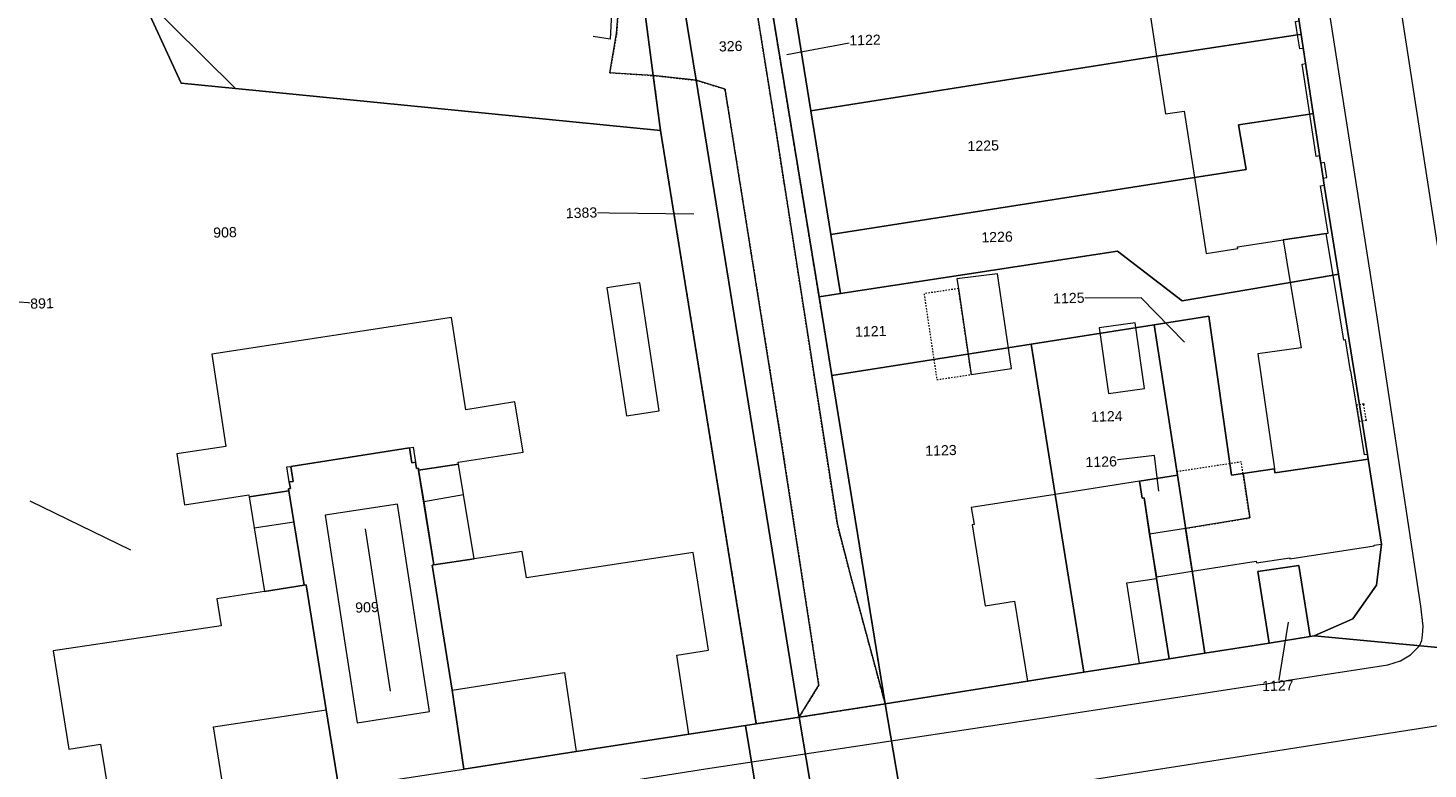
# Model space of a CAD drawing. Header units: millimetres. Extents: x -191 to 81095, y -508122 to 28741.
# Tile 232 of 251: x 5939 to 6036, y 9809 to 9861. Entities that reach past the tile are written whole.
import ezdxf

# ---------------------------------------------------------------- set-up
doc = ezdxf.new("R2010")
doc.units = ezdxf.units.MM
for name, pattern in [('VE22-087 DB - VST Hervest-Dorsten ALK VA2736$0$1', [0]), ('VE22-087 DB - VST Hervest-Dorsten ALK VA2736$0$2', [0.16, 0.06, -0.1]), ('VE22-087 DB - VST Hervest-Dorsten ALK VA2736$0$3', [0.26, 0.11, -0.15])]:
    doc.linetypes.add(name, pattern=pattern)
doc.layers.get('0').update_dxf_attribs({"color": 251})
for name, color, linetype, lineweight in [('VE22-087 DB - VST Hervest-Dorsten ALK VA2736$0$AX_Bahnverkehr', 7, 'VE22-087 DB - VST Hervest-Dorsten ALK VA2736$0$1', 18), ('VE22-087 DB - VST Hervest-Dorsten ALK VA2736$0$AX_Bauteil', 7, 'VE22-087 DB - VST Hervest-Dorsten ALK VA2736$0$1', 18), ('VE22-087 DB - VST Hervest-Dorsten ALK VA2736$0$AX_BesondererBauwerkspunkt_G2300', 7, 'VE22-087 DB - VST Hervest-Dorsten ALK VA2736$0$1', 18), ('VE22-087 DB - VST Hervest-Dorsten ALK VA2736$0$AX_Flurstueck', 9, 'VE22-087 DB - VST Hervest-Dorsten ALK VA2736$0$1', 18), ('VE22-087 DB - VST Hervest-Dorsten ALK VA2736$0$AX_Gebaeude', 7, 'VE22-087 DB - VST Hervest-Dorsten ALK VA2736$0$1', 18), ('VE22-087 DB - VST Hervest-Dorsten ALK VA2736$0$AX_Platz', 7, 'VE22-087 DB - VST Hervest-Dorsten ALK VA2736$0$1', 18), ('VE22-087 DB - VST Hervest-Dorsten ALK VA2736$0$AX_SonstigesBauwerkOderSonstigeEinrichtung', 7, 'VE22-087 DB - VST Hervest-Dorsten ALK VA2736$0$1', 18), ('VE22-087 DB - VST Hervest-Dorsten ALK VA2736$0$AX_SportFreizeitUndErholungsflaeche', 7, 'VE22-087 DB - VST Hervest-Dorsten ALK VA2736$0$1', 18), ('VE22-087 DB - VST Hervest-Dorsten ALK VA2736$0$AX_Strassenverkehr', 7, 'VE22-087 DB - VST Hervest-Dorsten ALK VA2736$0$1', 18), ('VE22-087 DB - VST Hervest-Dorsten ALK VA2736$0$AX_Strassenverkehrsanlage', 7, 'VE22-087 DB - VST Hervest-Dorsten ALK VA2736$0$1', 18), ('VE22-087 DB - VST Hervest-Dorsten ALK VA2736$0$AX_Vegetationsmerkmal', 7, 'VE22-087 DB - VST Hervest-Dorsten ALK VA2736$0$1', 18), ('VE22-087 DB - VST Hervest-Dorsten ALK VA2736$0$AX_Weg', 7, 'VE22-087 DB - VST Hervest-Dorsten ALK VA2736$0$1', 18), ('VE22-087 DB - VST Hervest-Dorsten ALK VA2736$0$AX_Wohnbauflaeche', 7, 'VE22-087 DB - VST Hervest-Dorsten ALK VA2736$0$1', 18)]:
    doc.layers.add(name, color=color, linetype=linetype, lineweight=lineweight)
doc.layers.add('XREF ALK Kataster', color=251, linetype='Continuous')
doc.styles.add('VE22-087 DB - VST Hervest-Dorsten ALK VA2736$0$0', font='arial.ttf')

# ---------------------------------------------------------------- blocks, each defined once
blk = doc.blocks.new('VE22-087 DB - VST Hervest-Dorsten ALK VA2736$0$99')
at = {"color": 0}
blk.add_point((0, 0), dxfattribs=at)
blk = doc.blocks.new('VE22-087 DB - VST Hervest-Dorsten ALK VA2736')
at = {"layer": 'VE22-087 DB - VST Hervest-Dorsten ALK VA2736$0$AX_Bahnverkehr', "color": 253, "linetype": 'VE22-087 DB - VST Hervest-Dorsten ALK VA2736$0$1', "lineweight": 13, "ltscale": 0.5, "true_color": 0x999999}
blk.add_polyline3d([(5999.735, 9805.12, 0), (5998.24, 9813.917, 0), (5992.305, 9812.998, 0), (5993.767, 9804.23, 0), (5995.496, 9804.488, 0)], close=True, dxfattribs=at)
at = {"layer": 'VE22-087 DB - VST Hervest-Dorsten ALK VA2736$0$AX_Bauteil', "color": 7, "linetype": 'VE22-087 DB - VST Hervest-Dorsten ALK VA2736$0$1', "lineweight": 13, "ltscale": 0.5}
for points in [[(5968.76, 9830.484, 0), (5966.014, 9830.071, 0), (5966.365, 9827.904, 0), (5969.112, 9828.386, 0)], [(5957.043, 9828.643, 0), (5954.306, 9828.221, 0), (5954.658, 9826.083, 0), (5957.394, 9826.505, 0)], [(6019.448, 9823.081, 0), (6018.997, 9826.041, 0), (6016.51, 9825.645, 0), (6016.972, 9822.695, 0)]]:
    blk.add_polyline3d(points, close=True, dxfattribs=at)
at = {"layer": 'VE22-087 DB - VST Hervest-Dorsten ALK VA2736$0$AX_Flurstueck', "linetype": 'VE22-087 DB - VST Hervest-Dorsten ALK VA2736$0$1', "lineweight": 13, "ltscale": 0.5}
for points in [[(6026.146, 9865.633, 0), (6026.98, 9860.17, 0), (6027.806, 9854.708, 0), (6028.487, 9850.248, 0), (6028.563, 9849.753, 0), (6029.552, 9843.6, 0), (6031.548, 9831.144, 0), (6031.604, 9830.813, 0), (6032.527, 9824.962, 0), (6032.169, 9822.112, 0), (6030.538, 9819.782, 0), (6027.882, 9818.619, 0), (6044.999, 9816.996, 0)], [(5960.511, 9808.082, 0), (5959.633, 9813.51, 0), (5958.237, 9822.139, 0), (5958.106, 9822.121, 0), (5957.394, 9826.505, 0), (5957.024, 9828.773, 0), (5957.154, 9828.792, 0), (5957.081, 9829.253, 0), (5957.341, 9829.289, 0), (5957.175, 9830.323, 0), (5965.374, 9831.611, 0), (5965.551, 9830.568, 0), (5965.801, 9830.615, 0), (5965.875, 9830.172, 0), (5965.996, 9830.191, 0), (5966.014, 9830.071, 0), (5967.067, 9823.519, 0), (5966.937, 9823.5, 0), (5968.323, 9814.872, 0), (5969.13, 9809.414, 0), (5976.899, 9810.618, 0), (5988.597, 9812.429, 0), (5989.338, 9812.538, 0), (5982.72, 9853.529, 0), (5953.362, 9856.436, 0), (5949.604, 9856.808, 0), (5946.779, 9862.974, 0)], [(5991.442, 9858.777, 0), (5996.847, 9859.784, 0)], [(5985.023, 9847.74, 0), (5977.263, 9847.847, 0)], [(5932.315, 9842.138, 0), (5939.998, 9841.586, 0)], [(6018.917, 9838.909, 0), (6015.926, 9841.975, 0), (6010.925, 9841.954, 0)], [(6044.999, 9816.996, 0), (6027.882, 9818.619, 0), (6027.601, 9818.572, 0), (6024.764, 9818.122, 0), (6020.323, 9817.423, 0), (6017.857, 9817.037, 0), (6015.812, 9816.715, 0), (6011.953, 9816.099, 0), (6008.074, 9815.482, 0), (5998.24, 9813.917, 0), (5999.735, 9805.12, 0)], [(6017.15, 9828.62, 0), (6016.853, 9831.088, 0), (6013.162, 9830.648, 0)], [(6026.073, 9819.565, 0), (6025.363, 9815.174, 0)], [(5990.033, 9803.607, 0), (5988.597, 9812.429, 0), (5976.899, 9810.618, 0), (5969.13, 9809.414, 0)]]:
    blk.add_polyline3d(points, dxfattribs=at)
for points in [[(5994.559, 9836.613, 0), (5993.671, 9842.043, 0), (5988.61, 9872.956, 0), (5981.929, 9914.629, 0), (5981.54, 9917.053, 0), (5977.412, 9916.451, 0), (5975.576, 9916.183, 0), (5980.237, 9887.449, 0), (5982.635, 9872.661, 0), (5985.173, 9857.003, 0), (5992.305, 9812.998, 0), (5998.24, 9813.917, 0)], [(5992.305, 9812.998, 0), (5985.173, 9857.003, 0), (5982.635, 9872.661, 0), (5980.237, 9887.449, 0), (5975.576, 9916.183, 0), (5973.621, 9915.879, 0), (5978.153, 9887.127, 0), (5979.258, 9879.943, 0), (5980.388, 9871.32, 0), (5982.222, 9857.326, 0), (5982.72, 9853.529, 0), (5989.338, 9812.538, 0)], [(5980.388, 9871.32, 0), (5979.258, 9879.943, 0), (5977.598, 9877.673, 0), (5964.598, 9875.656, 0), (5949.532, 9873.318, 0), (5942.536, 9872.232, 0), (5946.779, 9862.974, 0), (5949.604, 9856.808, 0), (5953.362, 9856.436, 0), (5982.72, 9853.529, 0), (5982.222, 9857.326, 0)], [(5998.41, 9874.434, 0), (5988.61, 9872.956, 0), (5993.671, 9842.043, 0), (5995.155, 9842.272, 0), (5994.494, 9846.346, 0), (5993.111, 9854.888, 0), (5991.744, 9863.331, 0), (5990.716, 9869.682, 0), (5992.376, 9871.973, 0), (6003.856, 9873.771, 0), (6004.365, 9873.851, 0), (6004.145, 9875.337, 0)], [(6026.146, 9865.633, 0), (6025.896, 9865.601, 0), (6020.997, 9864.855, 0), (6020.532, 9867.903, 0), (6016.986, 9867.359, 0), (5991.744, 9863.331, 0), (5993.111, 9854.888, 0), (6016.987, 9858.656, 0), (6026.73, 9860.134, 0), (6026.98, 9860.17, 0)], [(6027.564, 9854.666, 0), (6027.806, 9854.708, 0), (6026.98, 9860.17, 0), (6026.73, 9860.134, 0), (6016.987, 9858.656, 0), (5993.111, 9854.888, 0), (5994.494, 9846.346, 0), (6019.602, 9850.287, 0), (6023.166, 9850.833, 0), (6022.647, 9853.916, 0)], [(6027.564, 9854.666, 0), (6022.647, 9853.916, 0), (6023.166, 9850.833, 0), (6019.602, 9850.287, 0), (5994.494, 9846.346, 0), (5995.155, 9842.272, 0), (6014.289, 9845.202, 0), (6018.745, 9841.766, 0), (6029.181, 9843.535, 0), (6029.552, 9843.6, 0), (6028.563, 9849.753, 0), (6028.487, 9850.248, 0), (6027.806, 9854.708, 0)], [(6031.548, 9831.144, 0), (6029.552, 9843.6, 0), (6029.181, 9843.535, 0), (6018.745, 9841.766, 0), (6014.289, 9845.202, 0), (5995.155, 9842.272, 0), (5993.671, 9842.043, 0), (5994.559, 9836.613, 0), (6008.322, 9838.775, 0), (6016.832, 9840.11, 0), (6020.601, 9840.699, 0), (6022.167, 9829.711, 0), (6025.124, 9830.162, 0), (6025.159, 9829.89, 0), (6031.604, 9830.813, 0)], [(6018.425, 9829.724, 0), (6016.832, 9840.11, 0), (6008.322, 9838.775, 0), (6009.975, 9828.389, 0), (6011.953, 9816.099, 0), (6015.812, 9816.715, 0), (6017.857, 9817.037, 0), (6016.991, 9822.585, 0), (6016.124, 9828.144, 0), (6016.003, 9828.125, 0), (6015.819, 9829.309, 0)], [(6025.159, 9829.89, 0), (6025.124, 9830.162, 0), (6022.167, 9829.711, 0), (6020.601, 9840.699, 0), (6016.832, 9840.11, 0), (6018.425, 9829.724, 0), (6020.323, 9817.423, 0), (6024.764, 9818.122, 0), (6023.989, 9823.068, 0), (6026.825, 9823.469, 0), (6027.601, 9818.572, 0), (6027.882, 9818.619, 0), (6030.538, 9819.782, 0), (6032.169, 9822.112, 0), (6032.527, 9824.962, 0), (6031.604, 9830.813, 0)], [(6011.953, 9816.099, 0), (6009.975, 9828.389, 0), (6008.322, 9838.775, 0), (5994.559, 9836.613, 0), (5998.24, 9813.917, 0), (6008.074, 9815.482, 0)], [(5967.067, 9823.519, 0), (5966.014, 9830.071, 0), (5965.996, 9830.191, 0), (5965.875, 9830.172, 0), (5965.801, 9830.615, 0), (5965.551, 9830.568, 0), (5965.374, 9831.611, 0), (5957.175, 9830.323, 0), (5957.341, 9829.289, 0), (5957.081, 9829.253, 0), (5957.154, 9828.792, 0), (5957.024, 9828.773, 0), (5957.394, 9826.505, 0), (5958.106, 9822.121, 0), (5958.237, 9822.139, 0), (5959.633, 9813.51, 0), (5960.511, 9808.082, 0), (5969.13, 9809.414, 0), (5968.323, 9814.872, 0), (5966.937, 9823.5, 0)], [(6020.323, 9817.423, 0), (6018.425, 9829.724, 0), (6015.819, 9829.309, 0), (6016.003, 9828.125, 0), (6016.124, 9828.144, 0), (6016.991, 9822.585, 0), (6017.857, 9817.037, 0)], [(6027.601, 9818.572, 0), (6026.825, 9823.469, 0), (6023.989, 9823.068, 0), (6024.764, 9818.122, 0)], [(5998.24, 9813.917, 0), (5992.305, 9812.998, 0), (5993.767, 9804.23, 0), (5995.496, 9804.488, 0), (5999.735, 9805.12, 0)], [(5992.305, 9812.998, 0), (5989.338, 9812.538, 0), (5988.597, 9812.429, 0), (5990.033, 9803.607, 0), (5993.767, 9804.23, 0)]]:
    blk.add_polyline3d(points, close=True, dxfattribs=at)
at = {"layer": 'VE22-087 DB - VST Hervest-Dorsten ALK VA2736$0$AX_Gebaeude', "color": 7, "linetype": 'VE22-087 DB - VST Hervest-Dorsten ALK VA2736$0$1', "lineweight": 13, "ltscale": 0.5}
for points in [[(6026.685, 9862.146, 0), (6026.428, 9862.107, 0), (6025.896, 9865.601, 0), (6020.997, 9864.855, 0), (6020.532, 9867.903, 0), (6016.986, 9867.359, 0), (6017.683, 9862.832, 0), (6016.38, 9862.629, 0), (6016.987, 9858.656, 0), (6026.73, 9860.134, 0), (6026.586, 9861.07, 0), (6026.842, 9861.11, 0)], [(6026.73, 9860.134, 0), (6016.987, 9858.656, 0), (6017.595, 9854.681, 0), (6018.898, 9854.874, 0), (6019.602, 9850.287, 0), (6023.166, 9850.833, 0), (6022.647, 9853.916, 0), (6027.564, 9854.666, 0), (6027.036, 9858.122, 0), (6027.294, 9858.161, 0), (6027.134, 9859.2, 0), (6026.878, 9859.162, 0)], [(6028.743, 9850.287, 0), (6028.583, 9851.325, 0), (6028.326, 9851.285, 0), (6028.249, 9851.78, 0), (6028.009, 9851.743, 0), (6027.564, 9854.666, 0), (6022.647, 9853.916, 0), (6023.166, 9850.833, 0), (6019.602, 9850.287, 0), (6020.409, 9845.038, 0), (6022.604, 9845.368, 0), (6022.585, 9845.499, 0), (6025.723, 9845.976, 0), (6028.699, 9846.426, 0), (6028.839, 9846.444, 0), (6028.312, 9849.716, 0), (6028.563, 9849.753, 0), (6028.487, 9850.248, 0)], [(6029.181, 9843.535, 0), (6028.699, 9846.426, 0), (6025.723, 9845.976, 0), (6026.214, 9843.035, 0)], [(5981.292, 9843.005, 0), (5979.021, 9842.66, 0), (5980.366, 9833.807, 0), (5982.637, 9834.152, 0)], [(6006.968, 9837.086, 0), (6005.989, 9843.621, 0), (6003.195, 9843.286, 0), (6003.302, 9842.608, 0), (6004.186, 9836.671, 0)], [(6029.922, 9839.039, 0), (6029.181, 9843.535, 0), (6026.214, 9843.035, 0), (6026.974, 9838.518, 0), (6023.988, 9838.098, 0), (6025.124, 9830.162, 0), (6025.159, 9829.89, 0), (6031.604, 9830.813, 0), (6031.548, 9831.144, 0), (6031.358, 9831.117, 0), (6030.981, 9833.436, 0), (6030.8, 9834.55, 0), (6030.414, 9836.928, 0), (6030.384, 9836.919, 0), (6030.042, 9839.057, 0)], [(5968.284, 9840.602, 0), (5951.736, 9838.067, 0), (5952.692, 9831.707, 0), (5949.304, 9831.192, 0), (5949.837, 9827.671, 0), (5954.288, 9828.35, 0), (5954.306, 9828.221, 0), (5957.043, 9828.643, 0), (5957.024, 9828.773, 0), (5957.154, 9828.792, 0), (5957.081, 9829.253, 0), (5956.914, 9830.287, 0), (5957.175, 9830.323, 0), (5965.374, 9831.611, 0), (5965.635, 9831.648, 0), (5965.801, 9830.615, 0), (5965.875, 9830.172, 0), (5965.996, 9830.191, 0), (5966.014, 9830.071, 0), (5968.76, 9830.484, 0), (5968.742, 9830.614, 0), (5973.233, 9831.302, 0), (5972.669, 9834.784, 0), (5969.28, 9834.231, 0)], [(6016.15, 9835.712, 0), (6015.502, 9840.252, 0), (6013.022, 9839.898, 0), (6013.671, 9835.358, 0)], [(5968.76, 9830.484, 0), (5966.014, 9830.071, 0), (5966.365, 9827.904, 0), (5967.067, 9823.519, 0), (5969.844, 9823.941, 0), (5969.112, 9828.386, 0)], [(6025.159, 9829.89, 0), (6025.124, 9830.162, 0), (6022.959, 9829.83, 0), (6023.428, 9826.761, 0), (6018.997, 9826.041, 0), (6016.51, 9825.645, 0), (6016.972, 9822.695, 0), (6019.448, 9823.081, 0), (6023.878, 9823.78, 0), (6023.897, 9823.65, 0), (6026.182, 9823.999, 0), (6026.191, 9823.928, 0), (6032.025, 9824.828, 0), (6032.016, 9824.889, 0), (6032.527, 9824.962, 0), (6031.604, 9830.813, 0)], [(6016.51, 9825.645, 0), (6016.124, 9828.144, 0), (6016.003, 9828.125, 0), (6015.819, 9829.309, 0), (6009.975, 9828.389, 0), (6011.953, 9816.099, 0), (6015.812, 9816.715, 0), (6014.936, 9822.274, 0), (6016.991, 9822.585, 0), (6016.972, 9822.695, 0)], [(5957.394, 9826.505, 0), (5957.043, 9828.643, 0), (5954.306, 9828.221, 0), (5954.658, 9826.083, 0), (5955.369, 9821.688, 0), (5958.106, 9822.121, 0)], [(6004.386, 9826.315, 0), (6004.245, 9826.287, 0), (6005.141, 9820.698, 0), (6007.177, 9821.02, 0), (6008.074, 9815.482, 0), (6011.953, 9816.099, 0), (6009.975, 9828.389, 0), (6004.191, 9827.479, 0)], [(5973.458, 9822.62, 0), (5973.162, 9824.455, 0), (5969.844, 9823.941, 0), (5967.067, 9823.519, 0), (5966.937, 9823.5, 0), (5968.323, 9814.872, 0), (5976.091, 9816.086, 0), (5976.899, 9810.618, 0), (5984.687, 9811.822, 0), (5983.839, 9817.29, 0), (5986.035, 9817.63, 0), (5984.984, 9824.382, 0)], [(5958.237, 9822.139, 0), (5958.106, 9822.121, 0), (5955.369, 9821.688, 0), (5952.072, 9821.173, 0), (5952.378, 9819.316, 0), (5940.771, 9817.584, 0), (5941.861, 9810.782, 0), (5944.046, 9811.133, 0), (5944.944, 9805.673, 0), (5952.713, 9806.879, 0), (5951.834, 9812.326, 0), (5959.633, 9813.51, 0)]]:
    blk.add_polyline3d(points, close=True, dxfattribs=at)
at = {"layer": 'VE22-087 DB - VST Hervest-Dorsten ALK VA2736$0$AX_SonstigesBauwerkOderSonstigeEinrichtung', "color": 7, "linetype": 'VE22-087 DB - VST Hervest-Dorsten ALK VA2736$0$3', "lineweight": 13, "ltscale": 0.5}
for points in [[(6004.186, 9836.671, 0), (6003.302, 9842.608, 0), (6000.924, 9842.254, 0), (6001.809, 9836.317, 0)], [(6030.8, 9834.55, 0), (6030.981, 9833.436, 0), (6031.473, 9833.515, 0), (6031.293, 9834.631, 0)], [(6018.997, 9826.041, 0), (6023.428, 9826.761, 0), (6022.959, 9829.83, 0), (6022.837, 9830.632, 0), (6018.39, 9829.954, 0), (6018.425, 9829.724, 0)]]:
    blk.add_polyline3d(points, close=True, dxfattribs=at)
blk.add_polyline3d([(6031.473, 9833.515, 0), (6031.293, 9834.631, 0)], dxfattribs=at)
at = {"layer": 'VE22-087 DB - VST Hervest-Dorsten ALK VA2736$0$AX_SportFreizeitUndErholungsflaeche', "color": 253, "linetype": 'VE22-087 DB - VST Hervest-Dorsten ALK VA2736$0$1', "lineweight": 13, "ltscale": 0.5, "true_color": 0x999999}
blk.add_polyline3d([(5977.598, 9877.673, 0), (5964.598, 9875.656, 0), (5949.532, 9873.318, 0), (5942.536, 9872.232, 0), (5946.779, 9862.974, 0), (5953.362, 9856.436, 0), (5982.72, 9853.529, 0), (5982.222, 9857.326, 0), (5979.218, 9857.526, 0), (5979.69, 9860.222, 0), (5979.881, 9862.894, 0), (5979.772, 9865.566, 0), (5979.501, 9867.696, 0), (5979.148, 9868.94, 0), (5978.903, 9868.862, 0), (5978.548, 9870.221, 0), (5980.388, 9871.32, 0), (5979.258, 9879.943, 0)], close=True, dxfattribs=at)
at = {"layer": 'VE22-087 DB - VST Hervest-Dorsten ALK VA2736$0$AX_Strassenverkehr', "color": 253, "linetype": 'VE22-087 DB - VST Hervest-Dorsten ALK VA2736$0$1', "lineweight": 13, "ltscale": 0.5, "true_color": 0x999999}
blk.add_polyline3d([(5993.767, 9804.23, 0), (5992.305, 9812.998, 0), (5989.338, 9812.538, 0), (5988.597, 9812.429, 0), (5976.899, 9810.618, 0), (5969.13, 9809.414, 0)], dxfattribs=at)
at = {"layer": 'VE22-087 DB - VST Hervest-Dorsten ALK VA2736$0$AX_Strassenverkehrsanlage', "color": 7, "linetype": 'VE22-087 DB - VST Hervest-Dorsten ALK VA2736$0$1', "lineweight": 13, "ltscale": 0.5, "true_color": 0xf7f7f0}
for points in [[(6035.143, 9817.931, 0), (6035.3, 9818.3, 0), (6035.362, 9818.665, 0), (6035.392, 9819.275, 0), (6035.234, 9820.668, 0), (6032.207, 9840.789, 0), (6026.833, 9875.134, 0), (6021.757, 9908.282, 0), (6019.583, 9923.012, 0)], [(6024.334, 9923.749, 0), (6027.352, 9904.136, 0), (6031.774, 9875.456, 0), (6036.23, 9846.539, 0), (6040.787, 9817.396, 0)], [(6049.001, 9804.213, 0), (6048.755, 9806.37, 0), (6038.466, 9812.729, 0), (6003.725, 9807.277, 0), (6002.107, 9807.137, 0), (5999.273, 9807.838, 0), (5984.056, 9805.531, 0), (5981.218, 9803.911, 0), (5937.479, 9797.174, 0), (5901.632, 9791.533, 0), (5883.916, 9788.871, 0), (5883.179, 9788.717, 0), (5882.659, 9788.373, 0), (5882.39, 9788.1, 0), (5882.15, 9787.657, 0), (5882.103, 9786.967, 0), (5882.215, 9785.772, 0), (5886.449, 9756.816, 0)]]:
    blk.add_polyline3d(points, dxfattribs=at)
at = {"layer": 'VE22-087 DB - VST Hervest-Dorsten ALK VA2736$0$AX_Vegetationsmerkmal', "color": 7, "linetype": 'VE22-087 DB - VST Hervest-Dorsten ALK VA2736$0$1', "lineweight": 13, "ltscale": 0.5}
for points in [[(5977.919, 9867.444, 0), (5979.102, 9867.857, 0), (5979.451, 9863.904, 0), (5979.255, 9859.838, 0), (5978.069, 9860.029, 0)], [(5939.15, 9827.944, 0), (5946.101, 9824.568, 0)]]:
    blk.add_polyline3d(points, dxfattribs=at)
blk.add_polyline3d([(5982.72, 9853.529, 0), (5989.338, 9812.538, 0), (5992.305, 9812.998, 0), (5993.655, 9815.2, 0), (5991.154, 9831.5, 0), (5987.179, 9856.387, 0), (5985.173, 9857.003, 0), (5982.222, 9857.326, 0)], close=True, dxfattribs=at)
at = {"layer": 'VE22-087 DB - VST Hervest-Dorsten ALK VA2736$0$AX_Weg', "color": 7, "linetype": 'VE22-087 DB - VST Hervest-Dorsten ALK VA2736$0$2', "lineweight": 13, "ltscale": 0.5}
blk.add_polyline3d([(5982.72, 9853.529, 0), (5989.338, 9812.538, 0), (5992.305, 9812.998, 0), (5993.655, 9815.2, 0), (5991.154, 9831.5, 0), (5987.179, 9856.387, 0), (5985.173, 9857.003, 0), (5982.222, 9857.326, 0)], close=True, dxfattribs=at)
at = {"layer": 'VE22-087 DB - VST Hervest-Dorsten ALK VA2736$0$AX_BesondererBauwerkspunkt_G2300', "color": 7, "xscale": 0.5, "yscale": 0.5, "zscale": 0.5}
for p, rotation in [((6030.8, 9834.55), 1.589430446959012), ((6031.293, 9834.631), 1.589430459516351), ((6030.981, 9833.436), 1.589430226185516), ((6031.473, 9833.515), 1.589430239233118)]:
    blk.add_blockref('VE22-087 DB - VST Hervest-Dorsten ALK VA2736$0$99', p, dxfattribs=dict(at, rotation=rotation))
at = {"layer": 'VE22-087 DB - VST Hervest-Dorsten ALK VA2736$0$AX_Flurstueck', "char_height": 0.7, "attachment_point": 2, "style": 'VE22-087 DB - VST Hervest-Dorsten ALK VA2736$0$0', "bg_fill": 3, "box_fill_scale": 1, "bg_fill_color": 256, "bg_fill_transparency": 0}
for s, insert, rotation in [('1122', (5996.837, 9860.134), 1.58944), ('326', (5987.557, 9859.708), 1.58944), ('1225', (6005.002, 9852.831), 1.58943), ('1383', (5977.253, 9848.197), 1.58943), ('908', (5952.628, 9846.844), 1.58943), ('1226', (6005.959, 9846.528), 1.58943), ('891', (5939.988, 9841.936), 1.58943), ('1125', (6010.915, 9842.304), 1.58943), ('1121', (5997.231, 9840.007), 1.58943), ('1124', (6013.541, 9834.132), 1.58943), ('1123', (6002.083, 9831.782), 1.58943), ('1126', (6013.152, 9830.998), 1.58943), ('909', (5962.437, 9820.939), 1.58943), ('1127', (6025.353, 9815.524), 1.58943)]:
    blk.add_mtext(s, dxfattribs=dict(at, insert=insert, rotation=rotation))
at = {"layer": 'VE22-087 DB - VST Hervest-Dorsten ALK VA2736$0$AX_Platz', "color": 254, "linetype": 'VE22-087 DB - VST Hervest-Dorsten ALK VA2736$0$1', "lineweight": 13, "ltscale": 0.5, "true_color": 0xd9ffd9}
blk.add_polyline3d([(5967.067, 9823.519, 0), (5966.014, 9830.071, 0), (5965.996, 9830.191, 0), (5965.875, 9830.172, 0), (5965.801, 9830.615, 0), (5965.551, 9830.568, 0), (5965.374, 9831.611, 0), (5957.175, 9830.323, 0), (5957.341, 9829.289, 0), (5957.081, 9829.253, 0), (5957.154, 9828.792, 0), (5957.024, 9828.773, 0), (5957.394, 9826.505, 0), (5958.106, 9822.121, 0), (5958.237, 9822.139, 0), (5959.633, 9813.51, 0), (5960.511, 9808.082, 0), (5969.13, 9809.414, 0), (5968.323, 9814.872, 0), (5966.937, 9823.5, 0)], close=True, dxfattribs=at)
at = {"layer": 'VE22-087 DB - VST Hervest-Dorsten ALK VA2736$0$AX_Strassenverkehr', "color": 253, "linetype": 'VE22-087 DB - VST Hervest-Dorsten ALK VA2736$0$1', "lineweight": 13, "ltscale": 0.5, "true_color": 0x999999}
for points in [[(6026.146, 9865.633, 0), (6026.98, 9860.17, 0), (6027.806, 9854.708, 0), (6028.487, 9850.248, 0), (6028.563, 9849.753, 0), (6029.552, 9843.6, 0), (6031.548, 9831.144, 0), (6031.604, 9830.813, 0), (6032.527, 9824.962, 0), (6032.169, 9822.112, 0), (6030.538, 9819.782, 0), (6027.882, 9818.619, 0), (6044.999, 9816.996, 0)], [(6044.999, 9816.996, 0), (6027.882, 9818.619, 0), (6027.601, 9818.572, 0), (6024.764, 9818.122, 0), (6020.323, 9817.423, 0), (6017.857, 9817.037, 0), (6015.812, 9816.715, 0), (6011.953, 9816.099, 0), (6008.074, 9815.482, 0), (5998.24, 9813.917, 0), (5999.735, 9805.12, 0)]]:
    blk.add_polyline3d(points, dxfattribs=at)
at = {"layer": 'VE22-087 DB - VST Hervest-Dorsten ALK VA2736$0$AX_Strassenverkehrsanlage', "color": 7, "linetype": 'VE22-087 DB - VST Hervest-Dorsten ALK VA2736$0$1', "lineweight": 13, "ltscale": 0.5, "true_color": 0xf7f7f0}
blk.add_polyline3d([(5880.56, 9795.697, 0), (5880.684, 9795.161, 0), (5880.902, 9794.677, 0), (5881.18, 9794.248, 0), (5881.531, 9793.986, 0), (5881.899, 9793.838, 0), (5882.452, 9793.731, 0), (5883.418, 9793.745, 0), (5894.663, 9795.373, 0), (5915.766, 9798.553, 0), (5960.052, 9805.341, 0), (5985.829, 9809.431, 0), (6009.186, 9812.952, 0), (6032.964, 9816.617, 0), (6033.83, 9816.886, 0), (6034.519, 9817.315, 0), (6034.919, 9817.697, 0), (6035.143, 9817.931, 0)], dxfattribs=at)
at = {"layer": 'VE22-087 DB - VST Hervest-Dorsten ALK VA2736$0$AX_Vegetationsmerkmal', "color": 7, "linetype": 'VE22-087 DB - VST Hervest-Dorsten ALK VA2736$0$1', "lineweight": 13, "ltscale": 0.5}
for points in [[(5981.929, 9914.629, 0), (5980.904, 9914.47, 0), (5984.746, 9890.586, 0), (5990.553, 9854.44, 0), (5994.936, 9826.289, 0), (5995.845, 9822.784, 0), (5998.24, 9813.917, 0), (5994.559, 9836.613, 0), (5993.671, 9842.043, 0), (5988.61, 9872.956, 0)], [(5964.552, 9827.721, 0), (5959.56, 9826.955, 0), (5961.764, 9812.61, 0), (5966.757, 9813.378, 0)]]:
    blk.add_polyline3d(points, close=True, dxfattribs=at)
blk.add_polyline3d([(5964.065, 9814.789, 0), (5962.35, 9826.005, 0)], dxfattribs=at)
at = {"layer": 'VE22-087 DB - VST Hervest-Dorsten ALK VA2736$0$AX_Weg', "color": 7, "linetype": 'VE22-087 DB - VST Hervest-Dorsten ALK VA2736$0$2', "lineweight": 13, "ltscale": 0.5}
blk.add_polyline3d([(5979.881, 9862.894, 0), (5979.69, 9860.222, 0), (5979.218, 9857.526, 0), (5982.222, 9857.326, 0), (5985.173, 9857.003, 0), (5987.179, 9856.387, 0), (5991.154, 9831.5, 0), (5993.655, 9815.2, 0), (5992.305, 9812.998, 0), (5998.24, 9813.917, 0), (5995.845, 9822.784, 0), (5994.936, 9826.289, 0), (5990.553, 9854.44, 0), (5984.746, 9890.586, 0)], dxfattribs=at)
blk.add_polyline3d([(5981.929, 9914.629, 0), (5980.904, 9914.47, 0), (5984.746, 9890.586, 0), (5990.553, 9854.44, 0), (5994.936, 9826.289, 0), (5995.845, 9822.784, 0), (5998.24, 9813.917, 0), (5994.559, 9836.613, 0), (5993.671, 9842.043, 0), (5988.61, 9872.956, 0)], close=True, dxfattribs=at)
at = {"layer": 'VE22-087 DB - VST Hervest-Dorsten ALK VA2736$0$AX_Wohnbauflaeche', "color": 253, "linetype": 'VE22-087 DB - VST Hervest-Dorsten ALK VA2736$0$1', "lineweight": 13, "ltscale": 0.5, "true_color": 0x999999}
for points in [[(5988.61, 9872.956, 0), (5993.671, 9842.043, 0), (5995.155, 9842.272, 0), (6014.289, 9845.202, 0), (6018.745, 9841.766, 0), (6029.181, 9843.535, 0), (6029.552, 9843.6, 0), (6028.563, 9849.753, 0), (6028.487, 9850.248, 0), (6027.806, 9854.708, 0), (6026.98, 9860.17, 0), (6026.146, 9865.633, 0)], [(5960.511, 9808.082, 0), (5959.633, 9813.51, 0), (5958.237, 9822.139, 0), (5958.106, 9822.121, 0), (5957.394, 9826.505, 0), (5957.024, 9828.773, 0), (5957.154, 9828.792, 0), (5957.081, 9829.253, 0), (5957.341, 9829.289, 0), (5957.175, 9830.323, 0), (5965.374, 9831.611, 0), (5965.551, 9830.568, 0), (5965.801, 9830.615, 0), (5965.875, 9830.172, 0), (5965.996, 9830.191, 0), (5966.014, 9830.071, 0), (5967.067, 9823.519, 0), (5966.937, 9823.5, 0), (5968.323, 9814.872, 0), (5969.13, 9809.414, 0), (5976.899, 9810.618, 0), (5988.597, 9812.429, 0), (5989.338, 9812.538, 0), (5982.72, 9853.529, 0), (5953.362, 9856.436, 0), (5946.779, 9862.974, 0)]]:
    blk.add_polyline3d(points, dxfattribs=at)
blk.add_polyline3d([(6031.604, 9830.813, 0), (6031.548, 9831.144, 0), (6029.552, 9843.6, 0), (6029.181, 9843.535, 0), (6018.745, 9841.766, 0), (6014.289, 9845.202, 0), (5995.155, 9842.272, 0), (5993.671, 9842.043, 0), (5994.559, 9836.613, 0), (5998.24, 9813.917, 0), (6008.074, 9815.482, 0), (6011.953, 9816.099, 0), (6015.812, 9816.715, 0), (6017.857, 9817.037, 0), (6020.323, 9817.423, 0), (6024.764, 9818.122, 0), (6027.601, 9818.572, 0), (6027.882, 9818.619, 0), (6030.538, 9819.782, 0), (6032.169, 9822.112, 0), (6032.527, 9824.962, 0)], close=True, dxfattribs=at)

msp = doc.modelspace()

# ---------------------------------------------------------------- block references
at = {"layer": 'XREF ALK Kataster', "color": 251}
msp.add_blockref('VE22-087 DB - VST Hervest-Dorsten ALK VA2736', (0, 0), dxfattribs=at)

doc.saveas('drawing.dxf')
